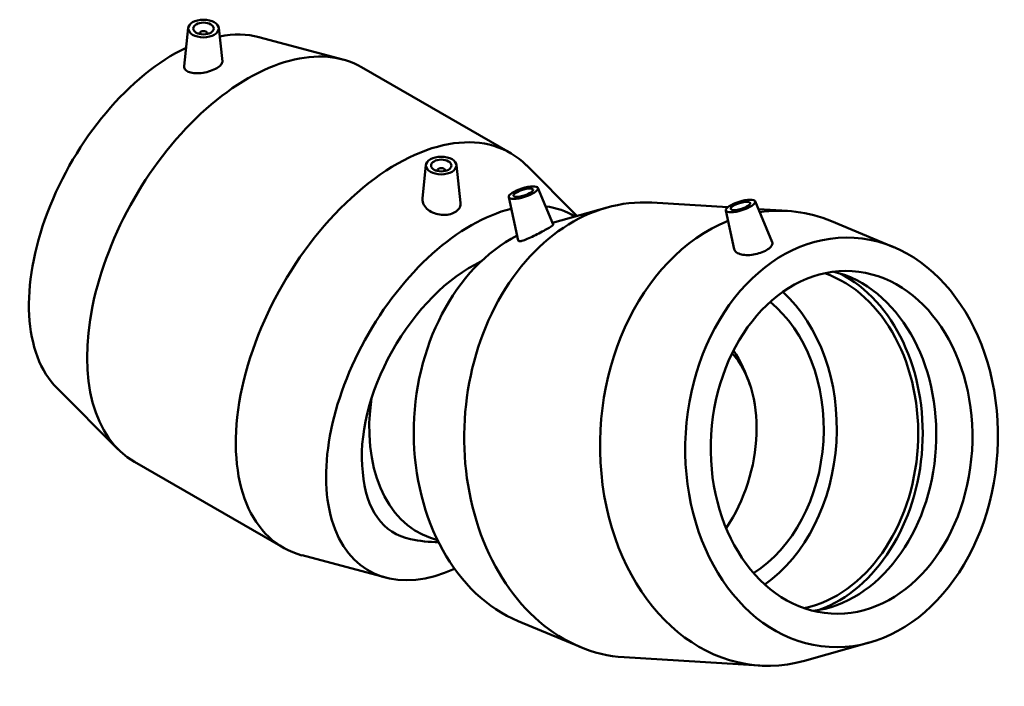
# Model space of a CAD drawing. Header units: inches. Extents: x -6.1 to 77.5, y -34.7 to 57.2.
# Tile 6 of 6: x 58.5 to 77.5, y 44.3 to 57.2. Entities that reach past the tile are written whole.
import ezdxf

# ---------------------------------------------------------------- set-up
doc = ezdxf.new("R2010")
doc.units = ezdxf.units.IN
doc.header["$MEASUREMENT"] = 0
doc.layers.add('Visible (ANSI)', color=7, linetype='Continuous', lineweight=50)

msp = doc.modelspace()

# ---------------------------------------------------------------- linework, layer by layer
at = {"layer": 'Visible (ANSI)'}
for p, q in [((61.714, 57.033), (61.635, 56.298)), ((62.303, 57.033), (62.372, 56.389)), ((61.93, 56.926), (61.93, 56.918)), ((62.087, 56.926), (62.087, 56.918)), ((63.079, 56.856), (64.694, 56.426)), ((65.058, 56.277), (67.927, 54.625)), ((66.3, 54.391), (66.232, 53.755)), ((66.89, 54.391), (66.968, 53.661)), ((69.214, 53.411), (68.239, 54.385)), ((66.516, 54.277), (66.516, 54.284)), ((66.674, 54.277), (66.674, 54.284)), ((68.459, 53.949), (68.755, 53.243)), ((67.896, 53.772), (68.078, 52.933)), ((68.74, 53.278), (69.795, 53.573)), ((70.657, 53.666), (72.123, 53.577)), ((72.649, 53.693), (72.98, 52.904)), ((72.086, 53.516), (72.248, 52.771)), ((72.713, 53.541), (73.278, 53.506)), ((75.319, 52.81), (74.122, 53.309)), ((59.183, 50.089), (60.364, 48.908)), ((60.676, 48.668), (63.546, 47.016)), ((66.524, 47.159), (66.39, 47.204)), ((65.524, 46.437), (63.909, 46.867)), ((68.08, 45.598), (69.277, 45.1)), ((74.853, 45.185), (73.605, 44.836)), ((70.121, 44.903), (72.743, 44.742))]:
    msp.add_line(p, q, dxfattribs=at)
for centre, start, end in [((69.646, 49.178), 18.5509, 32.3475), ((66.603, 50.182), 258.6977, 268.9008)]:
    msp.add_arc(centre, 3.064, start, end, dxfattribs=at)
for centre, major_axis, ratio in [((62.008, 57.022), (-0.295, 0), 0.575862), ((62.008, 57.022), (0.197, 0), 0.575862), ((66.595, 54.381), (-0.295, 0), 0.575862), ((66.595, 54.381), (-0.197, 0), 0.575862), ((68.178, 53.858), (-0.282, -0.089), 0.290944), ((68.178, 53.858), (0.188, 0.059), 0.290944), ((72.368, 53.602), (-0.282, -0.089), 0.290944), ((72.368, 53.602), (-0.188, -0.059), 0.290944), ((74.319, 49.044), (0.241, 3.944), 0.762338), ((74.319, 49.044), (0.202, 3.301), 0.762338)]:
    msp.add_ellipse(centre, major_axis=major_axis, ratio=ratio, dxfattribs=at)
for centre, major_axis, ratio, start_param, end_param in [((62.008, 56.926), (-0.0787, 0), 0.575862, 2.972903, 6.451874), ((61.435, 53.297), (1.972, 3.424), 0.578093, 0.1542, 0.460989), ((61.435, 53.297), (-1.972, -3.424), 0.578093, 3.839812, 6.128985), ((62.867, 52.473), (2.191, 3.804), 0.578093, 0, 3.141593), ((65.736, 50.82), (2.191, 3.804), 0.578093, 6.128985, 9.578978), ((66.595, 54.284), (-0.0787, 0), 0.575862, 2.972903, 6.451874), ((70.389, 49.284), (0.268, 4.382), 0.762338, 0, 3.141593), ((67.168, 49.996), (1.972, 3.424), 0.578093, 6.265976, 6.525162), ((67.168, 49.996), (-1.972, -3.424), 0.578093, 3.643272, 6.954092), ((73.01, 49.124), (0.268, 4.382), 0.762338, 6.024959, 6.444673), ((73.01, 49.124), (0.268, 4.382), 0.762338, 0.345958, 3.399819), ((69.081, 49.364), (-0.241, -3.944), 0.762338, 3.567931, 6.024959), ((67.168, 49.996), (-1.485, -2.579), 0.578093, 3.833798, 5.630804), ((73.272, 49.108), (-0.202, -3.301), 0.762338, 0.209458, 2.932135), ((73.621, 49.087), (-0.202, -3.301), 0.762338, 0.139067, 3.002525), ((73.272, 49.108), (-0.209, -3.415), 0.762338, 0.318524, 2.823069), ((71.702, 49.204), (0.202, 3.301), 0.762338, 3.688237, 5.736541), ((71.702, 49.204), (0.182, 2.971), 0.762338, 3.637752, 5.787026), ((70.882, 48.77), (0.78, 2.364), 0.685189, 4.329138, 5.902046), ((67.297, 49.953), (-0.908, -2.749), 0.685189, 4.956035, 6.283185), ((67.168, 49.857), (-1.476, -2.564), 0.578093, 5.573893, 6.475699)]:
    msp.add_ellipse(centre, major_axis=major_axis, ratio=ratio, start_param=start_param, end_param=end_param, dxfattribs=at)
for points, knots in [([(61.737, 56.18), (61.706, 56.191), (61.678, 56.207), (61.642, 56.246), (61.634, 56.268), (61.634, 56.293), (61.635, 56.296), (61.635, 56.298)], [0, 0, 0, 0, 0.3528949, 0.3528949, 0.7057899, 0.7057899, 0.7444094, 0.7444094, 0.7444094, 0.7444094]), ([(62.372, 56.389), (62.372, 56.387), (62.372, 56.385), (62.372, 56.364), (62.363, 56.342), (62.326, 56.299), (62.297, 56.277), (62.231, 56.239), (62.189, 56.22), (62.097, 56.189), (62.047, 56.177), (61.954, 56.162), (61.904, 56.158), (61.812, 56.162), (61.77, 56.169), (61.737, 56.18)], [3.507591, 3.507591, 3.507591, 3.507591, 3.547439, 3.547439, 3.905678, 3.905678, 4.263916, 4.263916, 4.622155, 4.622155, 4.980393, 4.980393, 5.349113, 5.349113, 5.717833, 5.717833, 5.717833, 5.717833]), ([(66.344, 53.527), (66.31, 53.555), (66.28, 53.588), (66.241, 53.66), (66.231, 53.699), (66.231, 53.741), (66.231, 53.748), (66.232, 53.755)], [0, 0, 0, 0, 0.3687199, 0.3687199, 0.7374398, 0.7374398, 0.812526, 0.812526, 0.812526, 0.812526]), ([(66.968, 53.661), (66.969, 53.654), (66.969, 53.647), (66.968, 53.61), (66.959, 53.579), (66.921, 53.524), (66.893, 53.499), (66.828, 53.462), (66.787, 53.446), (66.697, 53.429), (66.648, 53.426), (66.557, 53.434), (66.508, 53.444), (66.417, 53.478), (66.376, 53.501), (66.344, 53.527)], [3.535732, 3.535732, 3.535732, 3.535732, 3.613624, 3.613624, 3.963229, 3.963229, 4.312834, 4.312834, 4.662439, 4.662439, 5.012043, 5.012043, 5.364938, 5.364938, 5.717833, 5.717833, 5.717833, 5.717833]), ([(68.755, 53.243), (68.755, 53.241), (68.755, 53.24), (68.749, 53.231), (68.735, 53.221), (68.692, 53.192), (68.662, 53.174), (68.595, 53.136), (68.555, 53.113), (68.469, 53.067), (68.424, 53.044), (68.339, 53.003), (68.295, 52.982), (68.215, 52.95), (68.18, 52.937), (68.153, 52.93)], [3.413942, 3.413942, 3.413942, 3.413942, 3.547439, 3.547439, 3.905678, 3.905678, 4.263916, 4.263916, 4.622155, 4.622155, 4.980393, 4.980393, 5.349113, 5.349113, 5.717833, 5.717833, 5.717833, 5.717833]), ([(68.153, 52.93), (68.127, 52.923), (68.106, 52.92), (68.084, 52.924), (68.08, 52.928), (68.079, 52.933)], [0, 0, 0, 0, 0.3528949, 0.3528949, 0.5831279, 0.5831279, 0.5831279, 0.5831279]), ([(72.361, 52.673), (72.394, 52.663), (72.435, 52.656), (72.524, 52.653), (72.573, 52.657), (72.664, 52.673), (72.712, 52.685), (72.801, 52.716), (72.841, 52.734), (72.906, 52.772), (72.935, 52.793), (72.973, 52.836), (72.983, 52.857), (72.985, 52.885), (72.983, 52.895), (72.98, 52.904)], [0, 0, 0, 0, 0.352895, 0.352895, 0.70579, 0.70579, 1.055395, 1.055395, 1.405, 1.405, 1.754605, 1.754605, 2.104209, 2.104209, 2.275679, 2.275679, 2.275679, 2.275679]), ([(72.248, 52.771), (72.252, 52.753), (72.262, 52.736), (72.297, 52.7), (72.327, 52.684), (72.361, 52.673)], [5.065044, 5.065044, 5.065044, 5.065044, 5.3491133, 5.3491133, 5.7178333, 5.7178333, 5.7178333, 5.7178333])]:
    msp.add_open_spline(points, degree=3, knots=knots, dxfattribs=at)

doc.saveas('drawing.dxf')
